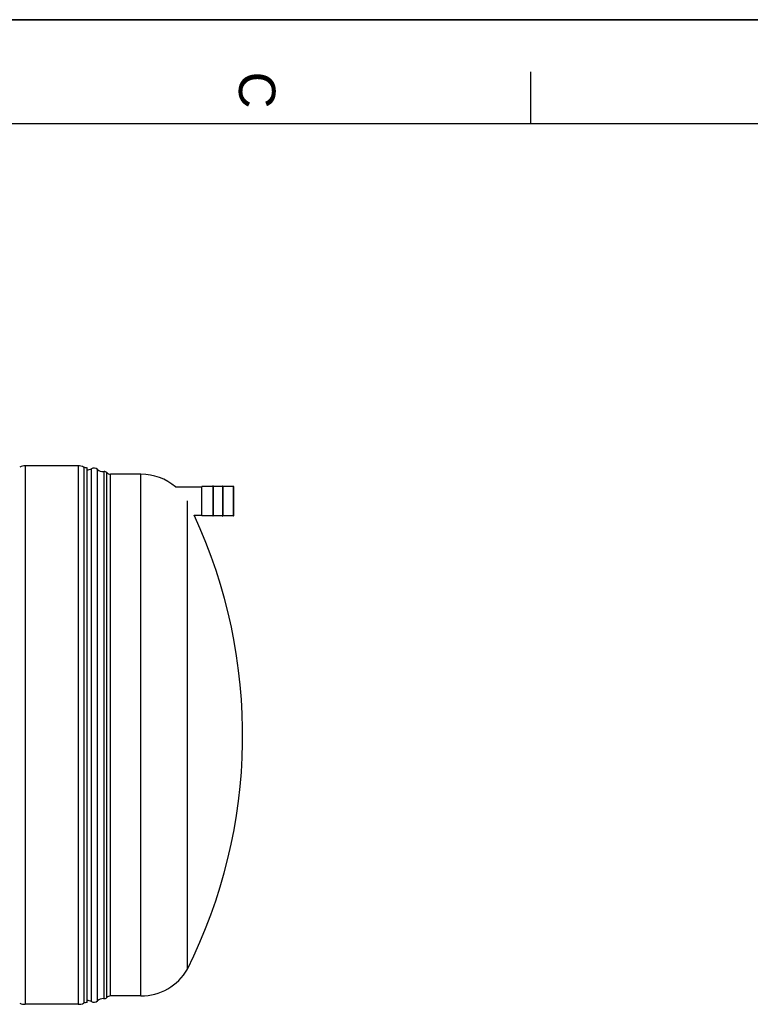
# Model space of a CAD drawing. Header units: millimetres. Extents: x 0 to 420, y 0 to 297.
# Tile 18 of 29: x 266 to 336, y 202 to 297. Entities that reach past the tile are written whole.
import ezdxf

# ---------------------------------------------------------------- set-up
doc = ezdxf.new("R2010")
doc.units = ezdxf.units.MM
doc.header["$LTSCALE"] = 23.1
doc.layers.get('0').update_dxf_attribs({"linetype": 'CONTINUOUS'})
doc.layers.add('SURFACES', color=7, linetype='CONTINUOUS')
doc.styles.add('TEXTSTYLE_2', font='arial.ttf')

# ---------------------------------------------------------------- blocks, each defined once
blk = doc.blocks.new('MARGEA3_BL0', base_point=(210.000078, 148.5))
at = {"color": 7, "linetype": 'Continuous'}
for p, q in [((420.000078, 297.000001), (0.000078, 297.000001)), ((0.000078, 296.999914), (420, 296.999914)), ((315.000078, 292.000001), (315.000078, 287.000001)), ((410.000078, 287.000001), (10.000078, 287.000001))]:
    blk.add_line(p, q, dxfattribs=at)
at = {"color": 7, "linetype": 'Continuous', "style": 'TEXTSTYLE_2', "oblique": 0.00001872}
blk.add_text('C', height=3.5, rotation=270, dxfattribs=at).set_placement((287.000078, 292.000001))

msp = doc.modelspace()

# ---------------------------------------------------------------- linework, layer by layer
at = {"color": 7, "linetype": 'Continuous'}
for p, q in [((0, 297), (420, 297)), ((271.56, 254.111), (266.46, 254.111)), ((272.41, 202.533), (272.41, 253.941)), ((280.92, 252.088), (283.444, 252.088)), ((283.444, 249.317), (283.444, 252.139)), ((284.489, 252.148), (283.452, 252.148)), ((284.523, 252.182), (284.489, 252.182)), ((284.489, 252.182), (284.489, 249.275)), ((284.523, 252.182), (284.523, 249.275)), ((285.424, 252.148), (284.523, 252.148)), ((285.424, 252.182), (285.458, 252.182)), ((285.424, 252.182), (285.424, 249.275)), ((285.458, 252.182), (285.458, 249.275)), ((286.495, 252.148), (285.458, 252.148)), ((286.504, 249.317), (286.504, 252.139)), ((282.706, 249.368), (283.444, 249.368)), ((284.489, 249.309), (283.452, 249.309)), ((284.523, 249.275), (284.489, 249.275)), ((285.424, 249.309), (284.523, 249.309)), ((285.424, 249.275), (285.458, 249.275)), ((286.495, 249.309), (285.458, 249.309)), ((271.56, 202.363), (266.46, 202.363))]:
    msp.add_line(p, q, dxfattribs=at)
at = {"color": 9, "linetype": 'Continuous'}
for p, q in [((266.46, 254.111), (266.46, 202.363)), ((271.56, 254.111), (271.56, 202.363)), ((272.084, 254.007), (272.084, 202.468)), ((283.452, 249.309), (283.452, 252.148)), ((286.495, 249.309), (286.495, 252.148))]:
    msp.add_line(p, q, dxfattribs=at)
at = {"color": 7, "linetype": 'Continuous'}
for centre, radius, start, end in [((266.46, 252.751), 1.36, 90, 112.61986), ((271.56, 252.751), 1.36, 67.38014, 90), ((272.41, 254.791), 0.85, 247.38014, 270), ((283.452, 252.139), 0.0085, 90, 180), ((286.495, 252.139), 0.0085, 0, 90), ((283.452, 249.317), 0.0085, 180, 270), ((286.495, 249.317), 0.0085, 270, 360), ((272.41, 201.683), 0.85, 90, 112.61986), ((266.46, 203.723), 1.36, 247.38014, 270), ((271.56, 203.723), 1.36, 270, 292.61986)]:
    msp.add_arc(centre, radius, start, end, dxfattribs=at)
at = {"layer": 'SURFACES', "color": 9, "linetype": 'Continuous'}
for p, q in [((272.822, 202.631), (272.822, 253.844)), ((273.408, 202.696), (273.408, 253.778)), ((274.31, 203.009), (274.31, 253.465)), ((274.674, 203.162), (274.674, 253.312)), ((277.586, 203.162), (277.586, 253.312))]:
    msp.add_line(p, q, dxfattribs=at)
at = {"layer": 'SURFACES', "color": 7, "linetype": 'Continuous'}
for p, q in [((273.978, 253.564), (274.041, 253.566)), ((274.041, 202.908), (274.041, 253.566)), ((277.586, 253.312), (274.674, 253.312)), ((282.046, 205.735), (282.046, 250.739)), ((273.978, 202.911), (274.041, 202.908)), ((277.586, 203.162), (274.674, 203.162))]:
    msp.add_line(p, q, dxfattribs=at)
for centre, radius, start, end in [((272.41, 254.587), 0.85, 270, 298.95502), ((273.069, 253.397), 0.51, 48.35991, 118.95502), ((273.973, 254.414), 0.85, 228.35272, 270.35627), ((274.067, 253.227), 0.34, 44.427, 94.43922), ((274.674, 253.822), 0.51, 224.427, 270), ((277.587, 248.161), 5.151, 49.67734, 90), ((237.076, 228.237), 50.286, 333.41789, 24.84856), ((277.587, 208.313), 5.151, 270, 329.96823), ((272.41, 201.887), 0.85, 61.04498, 90), ((273.069, 203.077), 0.51, 241.04498, 311.64009), ((273.973, 202.061), 0.85, 89.64373, 131.64728), ((274.067, 203.247), 0.34, 265.56078, 315.573), ((274.674, 202.652), 0.51, 90, 135.573)]:
    msp.add_arc(centre, radius, start, end, dxfattribs=at)

# ---------------------------------------------------------------- block references
at = {"color": 7, "linetype": 'Continuous'}
msp.add_blockref('MARGEA3_BL0', (210, 148.5), dxfattribs=at)

doc.saveas('drawing.dxf')
